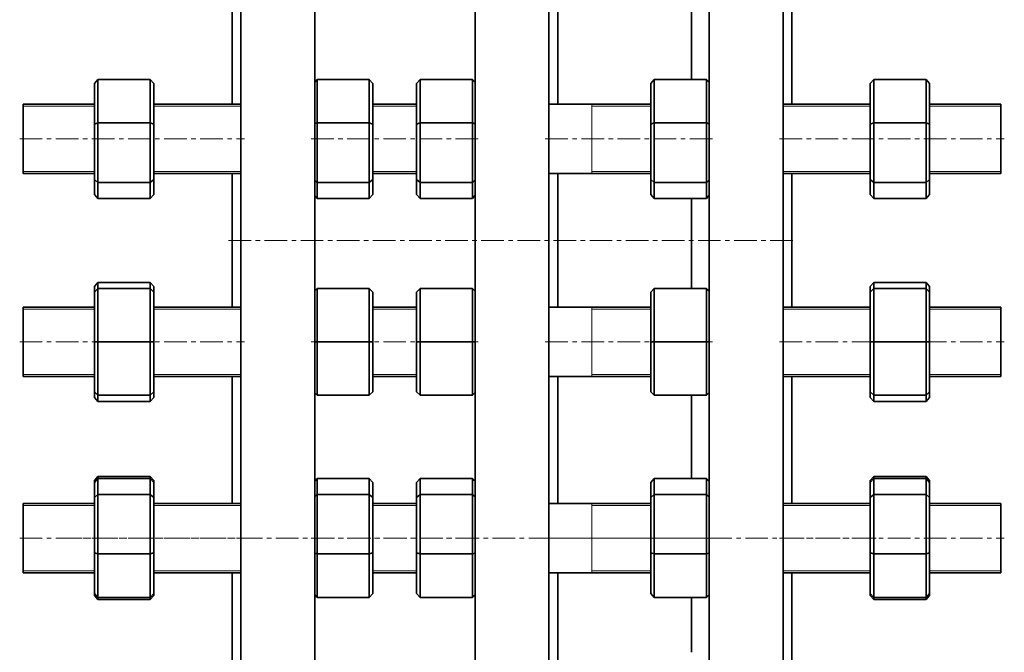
# Model space of a CAD drawing. Header units: millimetres. Extents: x -562 to 1075, y 1 to 1072.
# Tile 4 of 7: x -550 to 4, y 361 to 717. Entities that reach past the tile are written whole.
import ezdxf

# ---------------------------------------------------------------- set-up
doc = ezdxf.new("R2010")
doc.units = ezdxf.units.MM
doc.linetypes.add('CENTERX2', pattern=[20.32, 12.7, -2.54, 2.54, -2.54])
doc.layers.add('NOTE', color=7, linetype='Continuous')

msp = doc.modelspace()

# ---------------------------------------------------------------- linework, layer by layer
at = {"color": 7, "linetype": 'Continuous', "lineweight": 35}
for p, q in [((-425.63, 592.47), (-425.63, 1072.47)), ((-384.13, 592.47), (-384.13, 1072.47)), ((-293.88, 592.47), (-293.88, 1072.47)), ((-252.38, 592.47), (-252.38, 1072.47)), ((-162.13, 592.47), (-162.13, 1072.47)), ((-120.63, 592.47), (-120.63, 1072.47)), ((-430.63, 669.08), (-430.63, 740.4)), ((-247.38, 669.08), (-247.38, 740.4)), ((-115.63, 669.08), (-115.63, 740.4)), ((-172.13, 683.04), (-172.13, 725.26)), ((-508.13, 680.81), (-506.13, 683.04)), ((-506.13, 683.04), (-506.13, 658.54)), ((-476.73, 683.04), (-506.13, 683.04)), ((-476.73, 658.54), (-476.73, 683.04)), ((-474.73, 680.81), (-476.73, 683.04)), ((-384.13, 681.58), (-382.82, 683.04)), ((-382.82, 683.04), (-382.82, 658.54)), ((-353.42, 683.04), (-382.82, 683.04)), ((-353.42, 658.54), (-353.42, 683.04)), ((-351.42, 680.81), (-353.42, 683.04)), ((-326.82, 680.81), (-324.82, 683.04)), ((-324.82, 683.04), (-324.82, 658.54)), ((-295.42, 683.04), (-324.82, 683.04)), ((-295.42, 658.54), (-295.42, 683.04)), ((-293.88, 681.32), (-295.42, 683.04)), ((-195.07, 680.81), (-193.07, 683.04)), ((-193.07, 683.04), (-193.07, 658.54)), ((-163.67, 683.04), (-193.07, 683.04)), ((-163.67, 658.54), (-163.67, 683.04)), ((-162.13, 681.32), (-163.67, 683.04)), ((-71.53, 680.81), (-69.53, 683.04)), ((-69.53, 683.04), (-69.53, 658.54)), ((-40.13, 683.04), (-69.53, 683.04)), ((-40.13, 658.54), (-40.13, 683.04)), ((-38.13, 680.81), (-40.13, 683.04)), ((-508.13, 657.95), (-508.13, 680.81)), ((-474.73, 680.81), (-474.73, 657.95)), ((-351.42, 680.81), (-351.42, 657.95)), ((-326.82, 657.95), (-326.82, 680.81)), ((-195.07, 657.95), (-195.07, 680.81)), ((-71.53, 657.95), (-71.53, 680.81)), ((-38.13, 680.81), (-38.13, 657.95)), ((-508.13, 669.08), (-548.13, 669.08)), ((-548.13, 630.74), (-548.13, 669.08)), ((-425.63, 669.08), (-474.73, 669.08)), ((-326.82, 669.08), (-351.42, 669.08)), ((-195.07, 669.08), (-252.38, 669.08)), ((-71.53, 669.08), (-120.63, 669.08)), ((1.87, 669.08), (-38.13, 669.08)), ((1.87, 630.74), (1.87, 669.08)), ((-508.13, 657.95), (-506.13, 658.54)), ((-508.13, 626.72), (-508.13, 657.95)), ((-476.73, 658.54), (-506.13, 658.54)), ((-506.13, 658.54), (-506.13, 625.08)), ((-476.73, 625.08), (-476.73, 658.54)), ((-476.73, 658.54), (-474.73, 657.95)), ((-474.73, 657.95), (-474.73, 626.72)), ((-384.13, 658.15), (-382.82, 658.54)), ((-382.82, 658.54), (-382.82, 625.08)), ((-353.42, 658.54), (-382.82, 658.54)), ((-353.42, 658.54), (-351.42, 657.95)), ((-353.42, 625.08), (-353.42, 658.54)), ((-351.42, 657.95), (-351.42, 626.72)), ((-326.82, 657.95), (-324.82, 658.54)), ((-326.82, 626.72), (-326.82, 657.95)), ((-295.42, 658.54), (-324.82, 658.54)), ((-324.82, 658.54), (-324.82, 625.08)), ((-295.42, 658.54), (-293.88, 658.08)), ((-295.42, 625.08), (-295.42, 658.54)), ((-195.07, 657.95), (-193.07, 658.54)), ((-195.07, 626.72), (-195.07, 657.95)), ((-193.07, 658.54), (-193.07, 625.08)), ((-163.67, 658.54), (-193.07, 658.54)), ((-163.67, 625.08), (-163.67, 658.54)), ((-163.67, 658.54), (-162.13, 658.08)), ((-71.53, 657.95), (-69.53, 658.54)), ((-71.53, 626.72), (-71.53, 657.95)), ((-40.13, 658.54), (-69.53, 658.54)), ((-69.53, 658.54), (-69.53, 625.08)), ((-40.13, 625.08), (-40.13, 658.54)), ((-40.13, 658.54), (-38.13, 657.95)), ((-38.13, 657.95), (-38.13, 626.72)), ((-548.13, 630.08), (-548.13, 630.74)), ((-548.13, 630.08), (-508.13, 630.08)), ((-508.13, 626.72), (-506.13, 625.08)), ((-508.13, 618.35), (-508.13, 626.72)), ((-476.73, 625.08), (-474.73, 626.72)), ((-474.73, 630.08), (-425.63, 630.08)), ((-474.73, 626.72), (-474.73, 618.35)), ((-430.63, 592.47), (-430.63, 630.08)), ((-384.13, 626.15), (-382.82, 625.08)), ((-353.42, 625.08), (-351.42, 626.72)), ((-351.42, 630.08), (-326.82, 630.08)), ((-351.42, 626.72), (-351.42, 618.35)), ((-326.82, 626.72), (-324.82, 625.08)), ((-326.82, 618.35), (-326.82, 626.72)), ((-295.42, 625.08), (-293.88, 626.34)), ((-252.38, 630.08), (-195.07, 630.08)), ((-247.38, 592.47), (-247.38, 630.08)), ((-195.07, 626.72), (-193.07, 625.08)), ((-195.07, 618.35), (-195.07, 626.72)), ((-163.67, 625.08), (-162.13, 626.34)), ((-120.63, 630.08), (-71.53, 630.08)), ((-115.63, 592.47), (-115.63, 630.08)), ((-71.53, 626.72), (-69.53, 625.08)), ((-71.53, 618.35), (-71.53, 626.72)), ((-40.13, 625.08), (-38.13, 626.72)), ((-38.13, 630.08), (1.87, 630.08)), ((-38.13, 626.72), (-38.13, 618.35)), ((1.87, 630.08), (1.87, 630.74)), ((-476.73, 625.08), (-506.13, 625.08)), ((-506.13, 625.08), (-506.13, 616.12)), ((-476.73, 616.12), (-476.73, 625.08)), ((-353.42, 625.08), (-382.82, 625.08)), ((-382.82, 625.08), (-382.82, 616.12)), ((-353.42, 616.12), (-353.42, 625.08)), ((-295.42, 625.08), (-324.82, 625.08)), ((-324.82, 625.08), (-324.82, 616.12)), ((-295.42, 616.12), (-295.42, 625.08)), ((-163.67, 625.08), (-193.07, 625.08)), ((-193.07, 625.08), (-193.07, 616.12)), ((-163.67, 616.12), (-163.67, 625.08)), ((-40.13, 625.08), (-69.53, 625.08)), ((-69.53, 625.08), (-69.53, 616.12)), ((-40.13, 616.12), (-40.13, 625.08)), ((-506.13, 616.12), (-508.13, 618.35)), ((-476.73, 616.12), (-506.13, 616.12)), ((-476.73, 616.12), (-474.73, 618.35)), ((-382.82, 616.12), (-384.13, 617.58)), ((-353.42, 616.12), (-382.82, 616.12)), ((-353.42, 616.12), (-351.42, 618.35)), ((-324.82, 616.12), (-326.82, 618.35)), ((-295.42, 616.12), (-324.82, 616.12)), ((-295.42, 616.12), (-293.88, 617.83)), ((-193.07, 616.12), (-195.07, 618.35)), ((-163.67, 616.12), (-193.07, 616.12)), ((-172.13, 592.47), (-172.13, 616.12)), ((-163.67, 616.12), (-162.13, 617.84)), ((-69.53, 616.12), (-71.53, 618.35)), ((-40.13, 616.12), (-69.53, 616.12)), ((-40.13, 616.12), (-38.13, 618.35)), ((-430.63, 554.87), (-430.63, 592.47)), ((-425.63, 112.47), (-425.63, 592.47)), ((-384.13, 112.47), (-384.13, 592.47)), ((-293.88, 112.47), (-293.88, 592.47)), ((-252.38, 112.47), (-252.38, 592.47)), ((-247.38, 554.87), (-247.38, 592.47)), ((-172.13, 565.37), (-172.13, 592.47)), ((-162.13, 112.47), (-162.13, 592.47)), ((-120.63, 112.47), (-120.63, 592.47)), ((-115.63, 554.87), (-115.63, 592.47)), ((-506.13, 568.83), (-508.13, 566.6)), ((-508.13, 563.37), (-508.13, 566.6)), ((-508.13, 563.37), (-506.13, 565.37)), ((-506.13, 568.83), (-506.13, 565.37)), ((-476.73, 568.83), (-506.13, 568.83)), ((-506.13, 565.37), (-506.13, 535.37)), ((-476.73, 565.37), (-506.13, 565.37)), ((-476.73, 565.37), (-476.73, 568.83)), ((-476.73, 568.83), (-474.73, 566.6)), ((-476.73, 535.37), (-476.73, 565.37)), ((-474.73, 563.37), (-476.73, 565.37)), ((-474.73, 566.6), (-474.73, 563.37)), ((-384.13, 564.06), (-382.82, 565.37)), ((-382.82, 565.37), (-382.82, 535.37)), ((-353.42, 565.37), (-382.82, 565.37)), ((-353.42, 535.37), (-353.42, 565.37)), ((-351.42, 563.37), (-353.42, 565.37)), ((-326.82, 563.37), (-324.82, 565.37)), ((-324.82, 565.37), (-324.82, 535.37)), ((-295.42, 565.37), (-324.82, 565.37)), ((-295.42, 535.37), (-295.42, 565.37)), ((-293.88, 563.83), (-295.42, 565.37)), ((-195.07, 563.37), (-193.07, 565.37)), ((-193.07, 565.37), (-193.07, 535.37)), ((-163.67, 565.37), (-193.07, 565.37)), ((-163.67, 535.37), (-163.67, 565.37)), ((-162.13, 563.82), (-163.67, 565.37)), ((-69.53, 568.83), (-71.53, 566.6)), ((-71.53, 563.37), (-71.53, 566.6)), ((-71.53, 563.37), (-69.53, 565.37)), ((-69.53, 568.83), (-69.53, 565.37)), ((-40.13, 568.83), (-69.53, 568.83)), ((-69.53, 565.37), (-69.53, 535.37)), ((-40.13, 565.37), (-69.53, 565.37)), ((-40.13, 565.37), (-40.13, 568.83)), ((-40.13, 568.83), (-38.13, 566.6)), ((-40.13, 535.37), (-40.13, 565.37)), ((-38.13, 563.37), (-40.13, 565.37)), ((-38.13, 566.6), (-38.13, 563.37)), ((-508.13, 535.37), (-508.13, 563.37)), ((-474.73, 563.37), (-474.73, 535.37)), ((-351.42, 563.37), (-351.42, 535.37)), ((-326.82, 535.37), (-326.82, 563.37)), ((-195.07, 535.37), (-195.07, 563.37)), ((-71.53, 535.37), (-71.53, 563.37)), ((-38.13, 563.37), (-38.13, 535.37)), ((-508.13, 554.87), (-548.13, 554.87)), ((-548.13, 515.87), (-548.13, 554.87)), ((-425.63, 554.87), (-474.73, 554.87)), ((-326.82, 554.87), (-351.42, 554.87)), ((-195.07, 554.87), (-252.38, 554.87)), ((-71.53, 554.87), (-120.63, 554.87)), ((1.87, 554.87), (-38.13, 554.87)), ((1.87, 515.87), (1.87, 554.87)), ((-508.13, 507.37), (-508.13, 535.37)), ((-508.13, 535.37), (-506.13, 535.37)), ((-476.73, 535.37), (-506.13, 535.37)), ((-506.13, 535.37), (-506.13, 505.37)), ((-476.73, 535.37), (-474.73, 535.37)), ((-476.73, 505.37), (-476.73, 535.37)), ((-474.73, 535.37), (-474.73, 507.37)), ((-384.13, 535.37), (-382.82, 535.37)), ((-382.82, 535.37), (-382.82, 505.37)), ((-353.42, 535.37), (-382.82, 535.37)), ((-353.42, 505.37), (-353.42, 535.37)), ((-353.42, 535.37), (-351.42, 535.37)), ((-351.42, 535.37), (-351.42, 507.37)), ((-326.82, 535.37), (-324.82, 535.37)), ((-326.82, 507.37), (-326.82, 535.37)), ((-324.82, 535.37), (-324.82, 505.37)), ((-295.42, 535.37), (-324.82, 535.37)), ((-295.42, 505.37), (-295.42, 535.37)), ((-295.42, 535.37), (-293.88, 535.37)), ((-195.07, 507.37), (-195.07, 535.37)), ((-195.07, 535.37), (-193.07, 535.37)), ((-193.07, 535.37), (-193.07, 505.37)), ((-163.67, 535.37), (-193.07, 535.37)), ((-163.67, 505.37), (-163.67, 535.37)), ((-163.67, 535.37), (-162.13, 535.37)), ((-71.53, 507.37), (-71.53, 535.37)), ((-71.53, 535.37), (-69.53, 535.37)), ((-69.53, 535.37), (-69.53, 505.37)), ((-40.13, 535.37), (-69.53, 535.37)), ((-40.13, 505.37), (-40.13, 535.37)), ((-40.13, 535.37), (-38.13, 535.37)), ((-38.13, 535.37), (-38.13, 507.37)), ((-548.13, 515.87), (-508.13, 515.87)), ((-474.73, 515.87), (-425.63, 515.87)), ((-430.63, 444.55), (-430.63, 515.87)), ((-351.42, 515.87), (-326.82, 515.87)), ((-252.38, 515.87), (-195.07, 515.87)), ((-247.38, 444.55), (-247.38, 515.87)), ((-120.63, 515.87), (-71.53, 515.87)), ((-115.63, 444.55), (-115.63, 515.87)), ((-38.13, 515.87), (1.87, 515.87)), ((-508.13, 507.37), (-506.13, 505.37)), ((-508.13, 504.14), (-508.13, 507.37)), ((-476.73, 505.37), (-506.13, 505.37)), ((-506.13, 505.37), (-506.13, 501.91)), ((-476.73, 505.37), (-474.73, 507.37)), ((-476.73, 501.91), (-476.73, 505.37)), ((-474.73, 507.37), (-474.73, 504.14)), ((-384.13, 506.68), (-382.82, 505.37)), ((-353.42, 505.37), (-382.82, 505.37)), ((-353.42, 505.37), (-351.42, 507.37)), ((-326.82, 507.37), (-324.82, 505.37)), ((-295.42, 505.37), (-324.82, 505.37)), ((-295.42, 505.37), (-293.88, 506.91)), ((-195.07, 507.37), (-193.07, 505.37)), ((-163.67, 505.37), (-193.07, 505.37)), ((-172.13, 458.51), (-172.13, 505.37)), ((-163.67, 505.37), (-162.13, 506.91)), ((-71.53, 507.37), (-69.53, 505.37)), ((-71.53, 504.14), (-71.53, 507.37)), ((-40.13, 505.37), (-69.53, 505.37)), ((-69.53, 505.37), (-69.53, 501.91)), ((-40.13, 505.37), (-38.13, 507.37)), ((-40.13, 501.91), (-40.13, 505.37)), ((-38.13, 507.37), (-38.13, 504.14)), ((-508.13, 504.14), (-506.13, 501.91)), ((-476.73, 501.91), (-506.13, 501.91)), ((-474.73, 504.14), (-476.73, 501.91)), ((-71.53, 504.14), (-69.53, 501.91)), ((-40.13, 501.91), (-69.53, 501.91)), ((-38.13, 504.14), (-40.13, 501.91)), ((-506.13, 459.69), (-508.13, 457.38)), ((-506.13, 458.51), (-508.13, 456.28)), ((-508.13, 456.28), (-508.13, 457.38)), ((-508.13, 447.91), (-508.13, 456.28)), ((-506.13, 459.69), (-506.13, 458.51)), ((-476.73, 459.69), (-506.13, 459.69)), ((-506.13, 458.51), (-506.13, 449.54)), ((-476.73, 458.51), (-506.13, 458.51)), ((-476.73, 458.51), (-476.73, 459.69)), ((-476.73, 459.69), (-474.73, 457.38)), ((-476.73, 449.54), (-476.73, 458.51)), ((-474.73, 456.28), (-476.73, 458.51)), ((-474.73, 457.38), (-474.73, 456.28)), ((-474.73, 456.28), (-474.73, 447.91)), ((-382.82, 458.51), (-384.13, 457.05)), ((-382.82, 458.51), (-382.82, 449.54)), ((-353.42, 458.51), (-382.82, 458.51)), ((-353.42, 449.54), (-353.42, 458.51)), ((-351.42, 456.28), (-353.42, 458.51)), ((-351.42, 456.28), (-351.42, 447.91)), ((-324.82, 458.51), (-326.82, 456.28)), ((-326.82, 447.91), (-326.82, 456.28)), ((-324.82, 458.51), (-324.82, 449.54)), ((-295.42, 458.51), (-324.82, 458.51)), ((-295.42, 449.54), (-295.42, 458.51)), ((-293.88, 456.79), (-295.42, 458.51)), ((-193.07, 458.51), (-195.07, 456.28)), ((-195.07, 447.91), (-195.07, 456.28)), ((-193.07, 458.51), (-193.07, 449.54)), ((-163.67, 458.51), (-193.07, 458.51)), ((-163.67, 449.54), (-163.67, 458.51)), ((-162.13, 456.79), (-163.67, 458.51)), ((-69.53, 459.69), (-71.53, 457.38)), ((-69.53, 458.51), (-71.53, 456.28)), ((-71.53, 456.28), (-71.53, 457.38)), ((-71.53, 447.91), (-71.53, 456.28)), ((-69.53, 459.69), (-69.53, 458.51)), ((-40.13, 459.69), (-69.53, 459.69)), ((-69.53, 458.51), (-69.53, 449.54)), ((-40.13, 458.51), (-69.53, 458.51)), ((-40.13, 458.51), (-40.13, 459.69)), ((-40.13, 459.69), (-38.13, 457.38)), ((-40.13, 449.54), (-40.13, 458.51)), ((-38.13, 456.28), (-40.13, 458.51)), ((-38.13, 457.38), (-38.13, 456.28)), ((-38.13, 456.28), (-38.13, 447.91)), ((-508.13, 447.91), (-506.13, 449.54)), ((-506.13, 449.54), (-506.13, 416.08)), ((-476.73, 449.54), (-506.13, 449.54)), ((-476.73, 416.08), (-476.73, 449.54)), ((-474.73, 447.91), (-476.73, 449.54)), ((-384.13, 448.47), (-382.82, 449.54)), ((-382.82, 449.54), (-382.82, 416.08)), ((-353.42, 449.54), (-382.82, 449.54)), ((-353.42, 416.08), (-353.42, 449.54)), ((-351.42, 447.91), (-353.42, 449.54)), ((-326.82, 447.91), (-324.82, 449.54)), ((-324.82, 449.54), (-324.82, 416.08)), ((-295.42, 449.54), (-324.82, 449.54)), ((-295.42, 416.08), (-295.42, 449.54)), ((-293.88, 448.29), (-295.42, 449.54)), ((-195.07, 447.91), (-193.07, 449.54)), ((-193.07, 449.54), (-193.07, 416.08)), ((-163.67, 449.54), (-193.07, 449.54)), ((-163.67, 416.08), (-163.67, 449.54)), ((-162.13, 448.28), (-163.67, 449.54)), ((-71.53, 447.91), (-69.53, 449.54)), ((-69.53, 449.54), (-69.53, 416.08)), ((-40.13, 449.54), (-69.53, 449.54)), ((-40.13, 416.08), (-40.13, 449.54)), ((-38.13, 447.91), (-40.13, 449.54)), ((-508.13, 444.55), (-548.13, 444.55)), ((-548.13, 405.55), (-548.13, 444.55)), ((-508.13, 416.68), (-508.13, 447.91)), ((-474.73, 447.91), (-474.73, 416.68)), ((-425.63, 444.55), (-474.73, 444.55)), ((-351.42, 447.91), (-351.42, 416.68)), ((-326.82, 444.55), (-351.42, 444.55)), ((-326.82, 416.68), (-326.82, 447.91)), ((-195.07, 444.55), (-252.38, 444.55)), ((-195.07, 416.68), (-195.07, 447.91)), ((-71.53, 444.55), (-120.63, 444.55)), ((-71.53, 416.68), (-71.53, 447.91)), ((-38.13, 447.91), (-38.13, 416.68)), ((1.87, 444.55), (-38.13, 444.55)), ((1.87, 405.55), (1.87, 444.55)), ((-508.13, 393.82), (-508.13, 416.68)), ((-508.13, 416.68), (-506.13, 416.08)), ((-506.13, 416.08), (-506.13, 391.59)), ((-476.73, 416.08), (-506.13, 416.08)), ((-476.73, 416.08), (-474.73, 416.68)), ((-476.73, 391.59), (-476.73, 416.08)), ((-474.73, 416.68), (-474.73, 393.82)), ((-384.13, 416.47), (-382.82, 416.08)), ((-382.82, 416.08), (-382.82, 391.59)), ((-353.42, 416.08), (-382.82, 416.08)), ((-353.42, 416.08), (-351.42, 416.68)), ((-353.42, 391.59), (-353.42, 416.08)), ((-351.42, 416.68), (-351.42, 393.82)), ((-326.82, 416.68), (-324.82, 416.08)), ((-326.82, 393.82), (-326.82, 416.68)), ((-295.42, 416.08), (-324.82, 416.08)), ((-324.82, 416.08), (-324.82, 391.59)), ((-295.42, 416.08), (-293.88, 416.54)), ((-295.42, 391.59), (-295.42, 416.08)), ((-195.07, 393.82), (-195.07, 416.68)), ((-195.07, 416.68), (-193.07, 416.08)), ((-163.67, 416.08), (-193.07, 416.08)), ((-193.07, 416.08), (-193.07, 391.59)), ((-163.67, 416.08), (-162.13, 416.54)), ((-163.67, 391.59), (-163.67, 416.08)), ((-71.53, 416.68), (-69.53, 416.08)), ((-71.53, 393.82), (-71.53, 416.68)), ((-40.13, 416.08), (-69.53, 416.08)), ((-69.53, 416.08), (-69.53, 391.59)), ((-40.13, 416.08), (-38.13, 416.68)), ((-40.13, 391.59), (-40.13, 416.08)), ((-38.13, 416.68), (-38.13, 393.82)), ((-548.13, 405.55), (-508.13, 405.55)), ((-474.73, 405.55), (-425.63, 405.55)), ((-430.63, 345.64), (-430.63, 405.55)), ((-351.42, 405.55), (-326.82, 405.55)), ((-252.38, 405.55), (-195.07, 405.55)), ((-247.38, 345.64), (-247.38, 405.55)), ((-120.63, 405.55), (-71.53, 405.55)), ((-115.63, 345.64), (-115.63, 405.55)), ((-38.13, 405.55), (1.87, 405.55)), ((-508.13, 393.82), (-506.13, 391.59)), ((-508.13, 392.72), (-508.13, 393.82)), ((-476.73, 391.59), (-474.73, 393.82)), ((-474.73, 393.82), (-474.73, 392.72)), ((-353.42, 391.59), (-351.42, 393.82)), ((-326.82, 393.82), (-324.82, 391.59)), ((-195.07, 393.82), (-193.07, 391.59)), ((-71.53, 393.82), (-69.53, 391.59)), ((-71.53, 392.72), (-71.53, 393.82)), ((-40.13, 391.59), (-38.13, 393.82)), ((-38.13, 393.82), (-38.13, 392.72)), ((-508.13, 392.72), (-506.13, 390.41)), ((-476.73, 391.59), (-506.13, 391.59)), ((-506.13, 391.59), (-506.13, 390.41)), ((-476.73, 390.41), (-506.13, 390.41)), ((-474.73, 392.72), (-476.73, 390.41)), ((-476.73, 390.41), (-476.73, 391.59)), ((-384.13, 393.05), (-382.82, 391.59)), ((-353.42, 391.59), (-382.82, 391.59)), ((-295.42, 391.59), (-324.82, 391.59)), ((-295.42, 391.59), (-293.88, 393.3)), ((-163.67, 391.59), (-193.07, 391.59)), ((-172.13, 360.78), (-172.13, 391.59)), ((-163.67, 391.59), (-162.13, 393.31)), ((-71.53, 392.72), (-69.53, 390.41)), ((-40.13, 391.59), (-69.53, 391.59)), ((-69.53, 391.59), (-69.53, 390.41)), ((-40.13, 390.41), (-69.53, 390.41)), ((-38.13, 392.72), (-40.13, 390.41)), ((-40.13, 390.41), (-40.13, 391.59))]:
    msp.add_line(p, q, dxfattribs=at)
at = {"color": 7, "linetype": 'Continuous', "lineweight": 18}
for p, q in [((-508.13, 667.98), (-548.13, 667.98)), ((-425.63, 667.98), (-474.73, 667.98)), ((-326.82, 667.98), (-351.42, 667.98)), ((-195.07, 667.98), (-228.13, 667.98)), ((-71.53, 667.98), (-120.63, 667.98)), ((1.87, 667.98), (-38.13, 667.98)), ((-548.13, 631.18), (-508.13, 631.18)), ((-474.73, 631.18), (-425.63, 631.18)), ((-351.42, 631.18), (-326.82, 631.18)), ((-228.13, 631.18), (-195.07, 631.18)), ((-120.63, 631.18), (-71.53, 631.18)), ((-38.13, 631.18), (1.87, 631.18)), ((-508.13, 553.77), (-548.13, 553.77)), ((-425.63, 553.77), (-474.73, 553.77)), ((-326.82, 553.77), (-351.42, 553.77)), ((-195.07, 553.77), (-228.13, 553.77)), ((-71.53, 553.77), (-120.63, 553.77)), ((1.87, 553.77), (-38.13, 553.77)), ((-548.13, 516.97), (-508.13, 516.97)), ((-474.73, 516.97), (-425.63, 516.97)), ((-351.42, 516.97), (-326.82, 516.97)), ((-228.13, 516.97), (-195.07, 516.97)), ((-120.63, 516.97), (-71.53, 516.97)), ((-38.13, 516.97), (1.87, 516.97)), ((-508.13, 443.45), (-548.13, 443.45)), ((-425.63, 443.45), (-474.73, 443.45)), ((-326.82, 443.45), (-351.42, 443.45)), ((-195.07, 443.45), (-228.13, 443.45)), ((-71.53, 443.45), (-120.63, 443.45)), ((1.87, 443.45), (-38.13, 443.45)), ((-548.13, 406.65), (-508.13, 406.65)), ((-474.73, 406.65), (-425.63, 406.65)), ((-351.42, 406.65), (-326.82, 406.65)), ((-228.13, 406.65), (-195.07, 406.65)), ((-120.63, 406.65), (-71.53, 406.65)), ((-38.13, 406.65), (1.87, 406.65))]:
    msp.add_line(p, q, dxfattribs=at)
at = {"color": 7, "linetype": 'Continuous', "lineweight": 25}
for p, q in [((-228.13, 630.08), (-228.13, 630.26)), ((-228.13, 515.87), (-228.13, 516.05)), ((-228.13, 405.55), (-228.13, 405.73))]:
    msp.add_line(p, q, dxfattribs=at)
at = {"color": 7, "linetype": 'Continuous', "lineweight": 18, "flags": 128}
for points in [[(-228.13, 630.26), (-228.13, 630.8), (-228.13, 631.69), (-228.13, 632.92), (-228.13, 634.45), (-228.13, 636.27), (-228.13, 638.33), (-228.13, 640.61), (-228.13, 643.05), (-228.13, 645.61), (-228.13, 648.25), (-228.13, 650.91), (-228.13, 653.54), (-228.13, 656.11), (-228.13, 658.55), (-228.13, 660.82), (-228.13, 662.89), (-228.13, 664.7), (-228.13, 666.24), (-228.13, 667.46), (-228.13, 668.35), (-228.13, 668.9), (-228.13, 669.08)], [(-228.13, 516.05), (-228.13, 516.59), (-228.13, 517.48), (-228.13, 518.71), (-228.13, 520.24), (-228.13, 522.06), (-228.13, 524.12), (-228.13, 526.4), (-228.13, 528.84), (-228.13, 531.4), (-228.13, 534.04), (-228.13, 536.7), (-228.13, 539.33), (-228.13, 541.9), (-228.13, 544.34), (-228.13, 546.61), (-228.13, 548.68), (-228.13, 550.49), (-228.13, 552.03), (-228.13, 553.25), (-228.13, 554.14), (-228.13, 554.69), (-228.13, 554.87), (-228.13, 554.87)], [(-228.13, 405.73), (-228.13, 406.27), (-228.13, 407.16), (-228.13, 408.39), (-228.13, 409.92), (-228.13, 411.74), (-228.13, 413.8), (-228.13, 416.08), (-228.13, 418.52), (-228.13, 421.08), (-228.13, 423.72), (-228.13, 426.38), (-228.13, 429.02), (-228.13, 431.58), (-228.13, 434.02), (-228.13, 436.29), (-228.13, 438.36), (-228.13, 440.17), (-228.13, 441.71), (-228.13, 442.93), (-228.13, 443.83), (-228.13, 444.37), (-228.13, 444.55)]]:
    msp.add_lwpolyline(points, dxfattribs=at)
at = {"layer": 'NOTE', "linetype": 'CENTERX2', "lineweight": 18}
for p, q in [((-550.13, 649.58), (-423.63, 649.58)), ((-386.13, 649.58), (-291.88, 649.58)), ((-254.38, 649.58), (-160.13, 649.58)), ((-122.63, 649.58), (3.87, 649.58)), ((-432.63, 592.47), (-113.63, 592.47)), ((-550.13, 535.37), (-423.63, 535.37)), ((-386.13, 535.37), (-291.88, 535.37)), ((-254.38, 535.37), (-160.13, 535.37)), ((-122.63, 535.37), (3.87, 535.37)), ((-550.13, 425.05), (-423.63, 425.05)), ((-68.16, 425.05), (-528.34, 425.05)), ((-386.13, 425.05), (-291.88, 425.05)), ((-254.38, 425.05), (-160.13, 425.05)), ((-122.63, 425.05), (3.87, 425.05))]:
    msp.add_line(p, q, dxfattribs=at)

doc.saveas('drawing.dxf')
